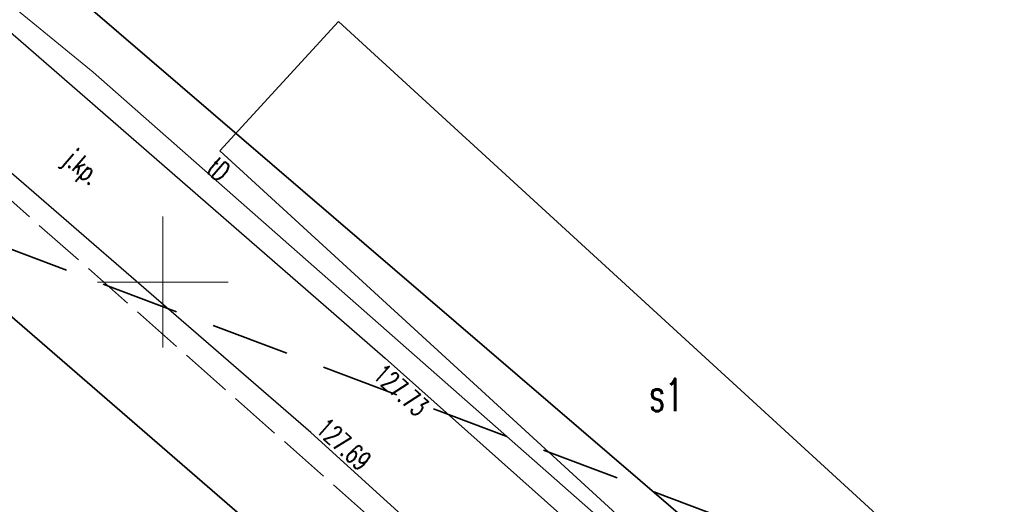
# Model space of a CAD drawing. Header units: metres. Extents: x 6496648 to 6497944, y 5962794 to 5963351.
# Tile 34 of 88: x 6497095 to 6497132, y 5963091 to 5963110. Entities that reach past the tile are written whole.
import ezdxf

# ---------------------------------------------------------------- set-up
doc = ezdxf.new("R2010")
doc.units = ezdxf.units.M
doc.header["$MEASUREMENT"] = 0
doc.linetypes.add('L_0_04', pattern=[1.5, 1, -0.5])
doc.linetypes.add('mz2.0_0.5', pattern=[2.5, 2, -0.5])
for name, color, linetype, lineweight in [('217_GRANICA_KONTURU_KLASYFIKCYJNEGO', 8, 'CONTINUOUS', 13), ('218_GRANICA_UzYTKU', 8, 'CONTINUOUS', 13), ('219_LINIA_GRANICY', 3, 'CONTINUOUS', 35), ('312_BUDYNEK__POWIERZCHNIA_', 8, 'CONTINUOUS', 30), ('312_NUMER_EWIDENCYJNY_BUDYNKU_ATR124', 8, 'CONTINUOUS', 13), ('JEZDNIA__POWIERZCHNIA_', 8, 'CONTINUOUS', 25), ('JEZDNIA__POWIERZCHNIA__ATR17', 8, 'CONTINUOUS', 13), ('PRZEWoD_TELEKOMUNIKACYJNY__LINIA_', 30, 'CONTINUOUS', 13), ('PRZEWoD_TELEKOMUNIKACYJNY__LINIA__ATR1', 30, 'CONTINUOUS', 13), ('przewód telekomunikacyjny - projektowany lub w budowie (linia) - ob. projektowany', 30, 'mz2.0_0.5', 13), ('PUNKT_WYSOKOsCIOWY_SZTUCZNY_ATR2', 8, 'CONTINUOUS', 13), ('siatka', 8, 'CONTINUOUS', 13), ('ZAKRES', 190, 'L_0_04', 35)]:
    doc.layers.add(name, color=color, linetype=linetype, lineweight=lineweight)
doc.styles.get("Standard").update_dxf_attribs({"font": 'simplex.shx'})

msp = doc.modelspace()

# ---------------------------------------------------------------- linework, layer by layer
at = {"layer": '217_GRANICA_KONTURU_KLASYFIKCYJNEGO', "flags": 128}
msp.add_lwpolyline([(6497116.21, 5963079.61), (6497063.85, 5963124.99)], dxfattribs=at)
at = {"layer": '218_GRANICA_UzYTKU', "flags": 128}
for points in [[(6497116.21, 5963079.61), (6497063.85, 5963124.99)], [(6497138.19, 5963075.29), (6497089.05, 5963117.49)]]:
    msp.add_lwpolyline(points, dxfattribs=at)
at = {"layer": '219_LINIA_GRANICY', "flags": 128}
for points in [[(6497070.16, 5963133.71), (6497138.19, 5963075.29)], [(6497116.21, 5963079.61), (6497063.85, 5963124.99)]]:
    msp.add_lwpolyline(points, dxfattribs=at)
at = {"layer": '312_BUDYNEK__POWIERZCHNIA_', "flags": 128}
for points in [[(6497102.18, 5963105.02), (6497106.71, 5963109.96)], [(6497106.71, 5963109.96), (6497136.27, 5963082.87)], [(6497131.75, 5963077.93), (6497102.18, 5963105.02)]]:
    msp.add_lwpolyline(points, dxfattribs=at)
at = {"layer": 'JEZDNIA__POWIERZCHNIA_', "flags": 128}
msp.add_lwpolyline([(6497070.71, 5963129.98), (6497108.5, 5963097.09), (6497122.91, 5963084.25), (6497129.28, 5963078.13), (6497131.58, 5963068.94), (6497119.19, 5963073.46), (6497119.93, 5963075.45), (6497120.48, 5963076.91), (6497120.86, 5963077.93), (6497121.18, 5963078.8), (6497120.53, 5963080.73), (6497105.66, 5963094.24), (6497067.87, 5963127)], dxfattribs=at)
at = {"layer": 'PRZEWoD_TELEKOMUNIKACYJNY__LINIA_', "flags": 128}
msp.add_lwpolyline([(6497140.82, 5963058.78), (6497139.15, 5963067.83), (6497139.14, 5963071.15), (6497122.55, 5963085.82), (6497097.33, 5963108.03), (6497049.76, 5963146.92), (6497045.83, 5963142.26), (6497034.18, 5963152.11), (6497023.98, 5963161), (6497012.69, 5963171.33)], dxfattribs=at)
at = {"layer": 'przewód telekomunikacyjny - projektowany lub w budowie (linia) - ob. projektowany', "color": 30, "linetype": 'mz2.0_0.5', "lineweight": 18, "flags": 128}
msp.add_lwpolyline([(6497026.06, 5963159.66), (6497031.08, 5963155.34), (6497044.7, 5963143.61), (6497047.59, 5963141.27), (6497055.29, 5963135.02), (6497060.69, 5963130.63), (6497071.24, 5963122.57), (6497088.27, 5963108.35), (6497116.04, 5963083.84), (6497119.95, 5963080.51), (6497120.36, 5963079.24), (6497130.74, 5963077.98), (6497137.44, 5963072.06), (6497136.44, 5963068.32), (6497152.26, 5963063.38), (6497162.31, 5963060.31), (6497167.99, 5963058.98)], dxfattribs=at)
at = {"layer": 'siatka', "flags": 128}
for points in [[(6497100, 5963097.5), (6497100, 5963102.5)], [(6497097.5, 5963100), (6497102.5, 5963100)]]:
    msp.add_lwpolyline(points, dxfattribs=at)
at = {"layer": 'ZAKRES', "ltscale": 3, "flags": 128}
msp.add_lwpolyline([(6497692.5, 5963219.5), (6497716, 5963186.5), (6497672.2, 5963172.1), (6497502, 5963111.8), (6497349, 5963052), (6497312.6, 5963038.4), (6497228.6, 5963030.4), (6497133.5, 5963045.2), (6496948.4, 5963119.5), (6496936.6, 5963083.2), (6496927.9, 5963075.7), (6496873, 5963095.9), (6496849.7, 5963104.2), (6496824.8, 5963105.1), (6496784.8, 5963107.4), (6496786.6, 5963174.3), (6496788.5, 5963184), (6496695.2, 5963217.9), (6496711.8, 5963253.1), (6496961, 5963151.5), (6497143.1, 5963082.8), (6497228.1, 5963066.8), (6497302.3, 5963072), (6497492.1, 5963142.6)], close=True, dxfattribs=at)

# ---------------------------------------------------------------- texts
at = {"layer": '312_NUMER_EWIDENCYJNY_BUDYNKU_ATR124', "width": 0.66}
msp.add_text('s1', height=1.25, dxfattribs=at).set_placement((6497118.6, 5963095.06))
at = {"layer": 'JEZDNIA__POWIERZCHNIA__ATR17', "width": 0.66}
msp.add_text('j.kp.', height=0.75, rotation=319.1, dxfattribs=at).set_placement((6497096.16, 5963104.59))
at = {"layer": 'PRZEWoD_TELEKOMUNIKACYJNY__LINIA__ATR1', "width": 0.66}
msp.add_text('tD', height=0.75, rotation=319.4, dxfattribs=at).set_placement((6497101.62, 5963104.25))
at = {"layer": 'PUNKT_WYSOKOsCIOWY_SZTUCZNY_ATR2', "width": 0.66}
for s, rotation, p in [('127.73', 318.3, (6497107.98, 5963096.36)), ('127.69', 317.7, (6497105.8, 5963094.3))]:
    msp.add_text(s, height=0.75, rotation=rotation, dxfattribs=at).set_placement(p)

doc.saveas('drawing.dxf')
